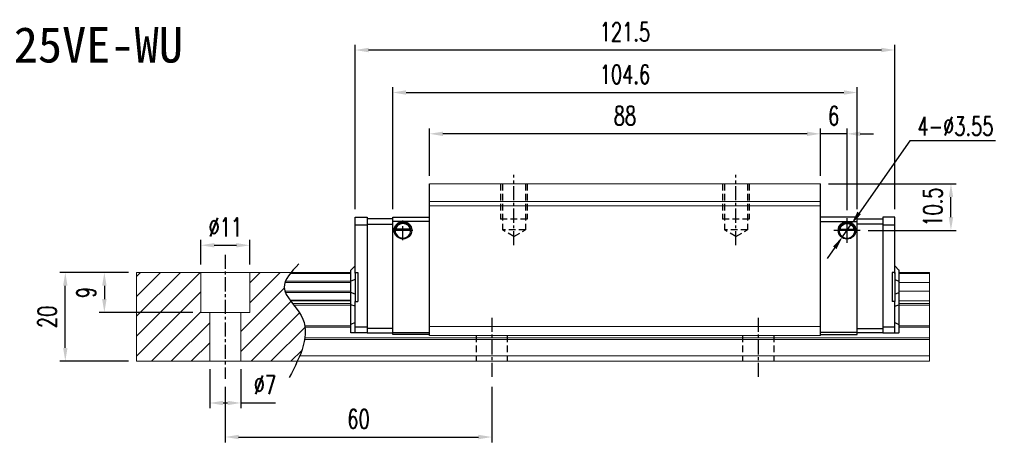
# Model space of a CAD drawing. Header units: millimetres. Extents: x 340 to 683, y 334 to 622.
# Tile 2 of 2: x 461 to 683, y 334 to 430. Entities that reach past the tile are written whole.
import ezdxf
from ezdxf.enums import TextEntityAlignment as Align

# ---------------------------------------------------------------- set-up
doc = ezdxf.new("R2010")
doc.units = ezdxf.units.MM
doc.header["$PDSIZE"] = -1
doc.linetypes.add('CENTER', pattern=[10.16, 6.35, -1.27, 1.27, -1.27])
doc.linetypes.add('DASHED', pattern=[0.75, 0.5, -0.25])
for name, color, linetype in [('2', 7, 'Continuous'), ('CHA', 7, 'Continuous'), ('CL', 1, 'CENTER'), ('DIM', 4, 'Continuous'), ('HID', 2, 'DASHED'), ('OUT', 3, 'Continuous')]:
    doc.layers.add(name, color=color, linetype=linetype)
doc.styles.add('DIM-7', font='SIMPLEX.shx', dxfattribs={"width": 0.7, "bigfont": 'chineset.shx'})
doc.styles.add('T', font='kaiu.ttf')
doc.dimstyles.new('CNS', dxfattribs={"dimtxt": 3.5, "dimasz": 2.5, "dimexe": 1, "dimexo": 1.5, "dimgap": 0.09, "dimtad": 0, "dimdsep": 46, "dimtxsty": 'DIM-7', "dimcen": 0.09, "dimclrd": 1, "dimclre": 1, "dimclrt": 4, "dimadec": 0, "dimazin": 0, "dimtfac": 1, "dimtix": 1, "dimtmove": 2, "dimatfit": 3, "dimfxl": 1, "dimtvp": 0.971429, "dimtolj": 1, "dimarcsym": 0})
doc.dimstyles.new('CNSx1 (指線專用)', dxfattribs={"dimscale": 0.8, "dimtxt": 3.5, "dimasz": 2.5, "dimexe": 1, "dimexo": 1.5, "dimgap": 1, "dimtad": 1, "dimtih": 1, "dimtoh": 1, "dimdsep": 46, "dimtxsty": 'DIM-7', "dimcen": 0.09, "dimclrd": 256, "dimclre": 256, "dimclrt": 4, "dimadec": 0, "dimazin": 0, "dimtfac": 1, "dimtix": 1, "dimtmove": 1, "dimatfit": 3, "dimfxl": 1, "dimtvp": 0.971429, "dimtolj": 1, "dimarcsym": 0})

# ---------------------------------------------------------------- blocks, each defined once
blk = doc.blocks.new('*D5')
at = {"layer": 'DEFPOINTS', "color": 0}
for p in [(471.53, 372.54), (487.56, 372.54), (487.56, 352.54)]:
    blk.add_point(p, dxfattribs=at)
at = {"layer": 'DIM', "color": 7, "lineweight": -2}
for p, q in [((485.76, 372.54), (470.33, 372.54)), ((471.53, 355.54), (471.53, 369.54)), ((485.76, 352.54), (470.33, 352.54))]:
    blk.add_line(p, q, dxfattribs=at)
at = {"layer": 'DIM', "color": 7}
for points in [[(471.03, 369.54), (472.03, 369.54), (471.53, 372.54)], [(471.03, 355.54), (472.03, 355.54), (471.53, 352.54)]]:
    blk.add_solid(points, dxfattribs=at)
at = {"layer": 'DIM', "color": 7, "insert": (467.45, 362.54), "char_height": 4.2, "attachment_point": 5, "rotation": 90, "style": 'DIM-7'}
blk.add_mtext('\\A1;20', dxfattribs=at)
blk = doc.blocks.new('*D6')
at = {"layer": 'DEFPOINTS', "color": 0}
for p in [(513.06, 378.68), (502.06, 372.54), (513.06, 372.54)]:
    blk.add_point(p, dxfattribs=at)
at = {"layer": 'DIM', "color": 7, "lineweight": -2}
for p, q in [((502.06, 374.34), (502.06, 379.88)), ((513.06, 374.34), (513.06, 379.88)), ((505.06, 378.68), (510.06, 378.68))]:
    blk.add_line(p, q, dxfattribs=at)
at = {"layer": 'DIM', "color": 7}
for points in [[(505.06, 379.18), (505.06, 378.18), (502.06, 378.68)], [(510.06, 379.18), (510.06, 378.18), (513.06, 378.68)]]:
    blk.add_solid(points, dxfattribs=at)
at = {"layer": 'DIM', "color": 7, "insert": (507.56, 382.76), "char_height": 4.2, "attachment_point": 5, "style": 'DIM-7'}
blk.add_mtext('\\A1;%%C11', dxfattribs=at)
blk = doc.blocks.new('*D7')
at = {"layer": 'DEFPOINTS', "color": 0}
for p in [(504.06, 352.54), (511.06, 352.54), (511.06, 343.13)]:
    blk.add_point(p, dxfattribs=at)
at = {"layer": 'DIM', "color": 7, "lineweight": -2}
for p, q in [((504.06, 350.74), (504.06, 341.93)), ((511.06, 350.74), (511.06, 341.93)), ((507.06, 343.13), (508.06, 343.13)), ((511.06, 343.13), (518.89, 343.13))]:
    blk.add_line(p, q, dxfattribs=at)
at = {"layer": 'DIM', "color": 7}
for points in [[(507.06, 343.63), (507.06, 342.63), (504.06, 343.13)], [(508.06, 343.63), (508.06, 342.63), (511.06, 343.13)]]:
    blk.add_solid(points, dxfattribs=at)
at = {"layer": 'DIM', "color": 7, "insert": (516.48, 347.21), "char_height": 4.2, "attachment_point": 5, "style": 'DIM-7'}
blk.add_mtext('\\A1;%%C7', dxfattribs=at)
blk = doc.blocks.new('*D9')
at = {"layer": 'DEFPOINTS', "color": 0}
for p in [(507.56, 348.54), (567.56, 348.54), (567.56, 335.46)]:
    blk.add_point(p, dxfattribs=at)
at = {"layer": 'DIM', "color": 7, "lineweight": -2}
for p, q in [((507.56, 346.74), (507.56, 334.26)), ((567.56, 346.74), (567.56, 334.26)), ((510.56, 335.46), (564.56, 335.46))]:
    blk.add_line(p, q, dxfattribs=at)
at = {"layer": 'DIM', "color": 7}
for points in [[(510.56, 335.96), (510.56, 334.96), (507.56, 335.46)], [(564.56, 335.96), (564.56, 334.96), (567.56, 335.46)]]:
    blk.add_solid(points, dxfattribs=at)
at = {"layer": 'DIM', "color": 7, "insert": (537.56, 339.54), "char_height": 4.2, "attachment_point": 5, "style": 'DIM-7'}
blk.add_mtext('\\A1;60', dxfattribs=at)
blk = doc.blocks.new('*D11')
at = {"layer": 'DEFPOINTS', "color": 0}
for p in [(553.56, 403.8), (553.56, 392.54), (641.56, 392.54)]:
    blk.add_point(p, dxfattribs=at)
at = {"layer": 'DIM', "color": 7, "lineweight": -2}
for p, q in [((553.56, 394.34), (553.56, 405)), ((638.56, 403.8), (556.56, 403.8)), ((641.56, 394.34), (641.56, 405))]:
    blk.add_line(p, q, dxfattribs=at)
at = {"layer": 'DIM', "color": 7}
for points in [[(556.56, 404.3), (556.56, 403.3), (553.56, 403.8)], [(638.56, 404.3), (638.56, 403.3), (641.56, 403.8)]]:
    blk.add_solid(points, dxfattribs=at)
at = {"layer": 'DIM', "color": 7, "insert": (597.56, 407.88), "char_height": 4.2, "attachment_point": 5, "style": 'DIM-7'}
blk.add_mtext('\\A1;88', dxfattribs=at)
blk = doc.blocks.new('*D4')
at = {"layer": 'DEFPOINTS', "color": 0}
for p in [(536.81, 422.69), (536.81, 385.04), (658.31, 385.04)]:
    blk.add_point(p, dxfattribs=at)
at = {"layer": 'DIM', "color": 7, "lineweight": -2}
for p, q in [((536.81, 386.84), (536.81, 423.89)), ((658.31, 386.84), (658.31, 423.89)), ((655.31, 422.69), (539.81, 422.69))]:
    blk.add_line(p, q, dxfattribs=at)
at = {"layer": 'DIM', "color": 7}
for points in [[(539.81, 423.19), (539.81, 422.19), (536.81, 422.69)], [(655.31, 423.19), (655.31, 422.19), (658.31, 422.69)]]:
    blk.add_solid(points, dxfattribs=at)
at = {"layer": 'DIM', "color": 7, "insert": (597.56, 426.77), "char_height": 4.2, "attachment_point": 5, "style": 'DIM-7'}
blk.add_mtext('\\A1;121.5', dxfattribs=at)
blk = doc.blocks.new('*D12')
at = {"layer": 'DEFPOINTS', "color": 0}
for p in [(641.56, 403.8), (641.56, 392.54), (647.56, 384.82)]:
    blk.add_point(p, dxfattribs=at)
at = {"layer": 'DIM', "color": 7, "lineweight": -2}
for p, q in [((638.56, 403.8), (635.56, 403.8)), ((641.56, 394.34), (641.56, 405)), ((647.56, 403.8), (641.56, 403.8)), ((647.56, 386.62), (647.56, 405)), ((650.56, 403.8), (653.56, 403.8))]:
    blk.add_line(p, q, dxfattribs=at)
at = {"layer": 'DIM', "color": 7}
for points in [[(638.56, 404.3), (638.56, 403.3), (641.56, 403.8)], [(650.56, 404.3), (650.56, 403.3), (647.56, 403.8)]]:
    blk.add_solid(points, dxfattribs=at)
at = {"layer": 'DIM', "color": 7, "insert": (644.56, 407.88), "char_height": 4.2, "attachment_point": 5, "style": 'DIM-7'}
blk.add_mtext('\\A1;6', dxfattribs=at)
blk = doc.blocks.new('*D13')
at = {"layer": 'DEFPOINTS', "color": 0}
for p in [(641.56, 392.54), (670.97, 392.54), (650.52, 382.04)]:
    blk.add_point(p, dxfattribs=at)
at = {"layer": 'DIM', "color": 7, "lineweight": -2}
for p, q in [((643.36, 392.54), (672.17, 392.54)), ((670.97, 385.04), (670.97, 389.54)), ((652.32, 382.04), (672.17, 382.04))]:
    blk.add_line(p, q, dxfattribs=at)
at = {"layer": 'DIM', "color": 7}
for points in [[(670.47, 389.54), (671.47, 389.54), (670.97, 392.54)], [(670.47, 385.04), (671.47, 385.04), (670.97, 382.04)]]:
    blk.add_solid(points, dxfattribs=at)
at = {"layer": 'DIM', "color": 7, "insert": (666.89, 387.29), "char_height": 4.2, "attachment_point": 5, "rotation": 90, "style": 'DIM-7'}
blk.add_mtext('\\A1;10.5', dxfattribs=at)
blk = doc.blocks.new('*D18')
at = {"layer": 'DEFPOINTS', "color": 0}
for p in [(649.86, 413.11), (545.26, 385.04), (649.86, 385.04)]:
    blk.add_point(p, dxfattribs=at)
at = {"layer": 'DIM', "color": 7, "lineweight": -2}
for p, q in [((545.26, 386.84), (545.26, 414.31)), ((548.26, 413.11), (646.86, 413.11)), ((649.86, 386.84), (649.86, 414.31))]:
    blk.add_line(p, q, dxfattribs=at)
at = {"layer": 'DIM', "color": 7}
for points in [[(548.26, 413.61), (548.26, 412.61), (545.26, 413.11)], [(646.86, 413.61), (646.86, 412.61), (649.86, 413.11)]]:
    blk.add_solid(points, dxfattribs=at)
at = {"layer": 'DIM', "color": 7, "insert": (597.56, 417.19), "char_height": 4.2, "attachment_point": 5, "style": 'DIM-7'}
blk.add_mtext('\\A1;104.6', dxfattribs=at)
blk = doc.blocks.new('*D29')
at = {"layer": 'DEFPOINTS', "color": 0}
for p in [(487.56, 372.54), (480.33, 363.54), (502.06, 363.54)]:
    blk.add_point(p, dxfattribs=at)
at = {"layer": 'DIM', "color": 7, "lineweight": -2}
for p, q in [((485.76, 372.54), (479.13, 372.54)), ((480.33, 369.54), (480.33, 366.54)), ((500.26, 363.54), (479.13, 363.54))]:
    blk.add_line(p, q, dxfattribs=at)
at = {"layer": 'DIM', "color": 7}
for points in [[(479.83, 369.54), (480.83, 369.54), (480.33, 372.54)], [(479.83, 366.54), (480.83, 366.54), (480.33, 363.54)]]:
    blk.add_solid(points, dxfattribs=at)
at = {"layer": 'DIM', "color": 7, "insert": (476.25, 368.04), "char_height": 4.2, "attachment_point": 5, "rotation": 90, "style": 'DIM-7'}
blk.add_mtext('\\A1;9', dxfattribs=at)
blk = doc.blocks.new('*D33')
at = {"layer": 'DEFPOINTS', "color": 0}
for p in [(648.58, 383.49), (646.54, 380.59)]:
    blk.add_point(p, dxfattribs=at)
at = {"layer": 'DIM', "color": 0, "lineweight": -2}
for p, q in [((661.74, 402.21), (650.3, 385.95)), ((681, 402.21), (661.74, 402.21)), ((646.54, 380.59), (648.58, 383.49)), ((644.81, 378.14), (643.09, 375.68))]:
    blk.add_line(p, q, dxfattribs=at)
at = {"layer": 'DIM', "color": 0}
for points in [[(649.89, 386.24), (650.71, 385.66), (648.58, 383.49)], [(644.4, 378.42), (645.22, 377.85), (646.54, 380.59)]]:
    blk.add_solid(points, dxfattribs=at)
at = {"layer": 'DIM', "color": 0, "insert": (671.97, 405.51), "char_height": 4.2, "attachment_point": 5, "style": 'DIM-7'}
blk.add_mtext('\\A1;4-∅3.55', dxfattribs=at)

msp = doc.modelspace()

# ---------------------------------------------------------------- linework, layer by layer
at = {"layer": '2', "color": 0, "linetype": 'Continuous'}
for p, q in [((553.558, 358.342), (553.558, 392.542)), ((641.558, 358.342), (641.558, 392.542)), ((536.808, 372.363), (536.808, 385.042)), ((536.808, 385.042), (539.508, 385.042)), ((539.508, 385.042), (539.508, 358.942)), ((545.258, 384.642), (539.508, 384.642)), ((545.258, 385.042), (553.558, 385.042)), ((545.258, 358.542), (545.258, 385.042)), ((553.558, 384.042), (545.258, 384.042)), ((649.858, 385.042), (641.558, 385.042)), ((641.558, 384.042), (649.858, 384.042)), ((649.858, 358.542), (649.858, 385.042)), ((649.858, 384.642), (655.608, 384.642)), ((658.308, 385.042), (655.608, 385.042)), ((655.608, 385.042), (655.608, 358.942)), ((658.308, 383.238), (658.308, 385.042)), ((536.808, 383.268), (539.508, 383.268)), ((539.508, 383.442), (545.258, 383.442)), ((545.784, 382.114), (549.332, 382.114)), ((549.19, 382.247), (545.926, 382.247)), ((549.113, 382.314), (546.003, 382.314)), ((649.332, 382.092), (645.784, 382.092)), ((645.926, 382.225), (649.19, 382.225)), ((646.003, 382.292), (649.113, 382.292)), ((655.608, 383.442), (649.858, 383.442)), ((655.608, 383.268), (658.308, 383.268)), ((658.308, 382.884), (658.308, 383.238)), ((658.308, 372.341), (658.308, 382.884)), ((535.808, 373.042), (535.858, 373.092)), ((535.808, 370.538), (535.808, 373.042)), ((536.808, 374.042), (535.858, 373.092)), ((536.808, 372.542), (536.808, 366.042)), ((536.808, 372.542), (537.408, 372.542)), ((537.408, 372.542), (537.408, 366.042)), ((657.708, 372.542), (657.708, 366.042)), ((658.308, 372.542), (657.708, 372.542)), ((658.308, 374.042), (659.258, 373.092)), ((658.308, 372.542), (658.308, 366.042)), ((659.308, 373.042), (659.258, 373.092)), ((659.308, 370.538), (659.308, 373.042)), ((535.808, 370.538), (535.858, 370.557)), ((535.808, 368.045), (535.808, 370.538)), ((536.808, 370.932), (535.858, 370.557)), ((658.308, 370.932), (659.258, 370.557)), ((659.308, 370.538), (659.258, 370.557)), ((659.308, 368.045), (659.308, 370.538)), ((535.808, 365.311), (535.808, 368.045)), ((535.808, 368.045), (535.858, 368.026)), ((536.808, 367.652), (535.858, 368.026)), ((536.808, 366.042), (537.408, 366.042)), ((536.808, 360.499), (536.808, 366.042)), ((658.308, 366.042), (657.708, 366.042)), ((658.308, 367.652), (659.258, 368.026)), ((658.308, 360.499), (658.308, 366.042)), ((659.308, 368.045), (659.258, 368.026)), ((659.308, 365.311), (659.308, 368.045)), ((535.808, 360.832), (535.808, 365.311)), ((535.808, 365.311), (535.858, 365.291)), ((536.808, 364.917), (535.858, 365.291)), ((658.308, 364.917), (659.258, 365.291)), ((659.308, 365.311), (659.258, 365.291)), ((659.308, 360.832), (659.308, 365.311)), ((535.808, 360.832), (535.858, 360.853)), ((535.808, 358.942), (535.808, 360.832)), ((536.808, 361.246), (535.858, 360.853)), ((536.808, 360.146), (536.808, 360.499)), ((536.808, 360.317), (539.508, 360.321)), ((536.808, 359.088), (536.808, 360.146)), ((545.258, 359.942), (539.508, 359.942)), ((649.858, 359.942), (655.608, 359.942)), ((655.608, 360.317), (658.308, 360.317)), ((658.308, 361.246), (659.258, 360.853)), ((658.308, 360.146), (658.308, 360.499)), ((658.308, 359.088), (658.308, 360.146)), ((659.308, 360.832), (659.258, 360.853)), ((659.308, 358.942), (659.308, 360.832)), ((535.808, 358.942), (535.858, 358.942)), ((536.808, 358.942), (535.858, 358.942)), ((536.808, 358.942), (536.808, 359.088)), ((539.508, 358.942), (536.808, 358.942)), ((539.508, 358.942), (545.258, 358.942)), ((553.558, 358.542), (545.257, 358.542)), ((545.258, 359.042), (553.558, 359.042)), ((641.557, 358.542), (649.858, 358.542)), ((649.858, 359.042), (641.558, 359.042)), ((655.608, 358.942), (649.858, 358.942)), ((655.608, 358.942), (658.308, 358.942)), ((658.308, 358.942), (658.308, 359.088)), ((658.308, 358.942), (659.258, 358.942)), ((659.308, 358.942), (659.258, 358.942))]:
    msp.add_line(p, q, dxfattribs=at)
at = {"layer": '2', "color": 0, "linetype": 'Continuous', "extrusion": (0, 0, -1)}
for centre, radius, start, end in [((-547.558, 382.064), 1.975, 270, 90), ((-547.558, 382.064), 1.575, 9.1332, 90), ((-547.558, 382.064), 1.975, 90, 270), ((-547.558, 382.064), 1.575, 90, 170.8668), ((-647.558, 382.042), 1.975, 270, 90), ((-647.558, 382.042), 1.575, 9.1332, 90), ((-647.558, 382.042), 1.975, 90, 270), ((-647.558, 382.042), 1.575, 90, 170.8668)]:
    msp.add_arc(centre, radius, start, end, dxfattribs=at)
at = {"layer": '2', "color": 0, "linetype": 'Continuous'}
for centre, start, end in [((547.558, 382.064), 90, 270), ((547.558, 382.064), 270, 90), ((647.558, 382.042), 90, 270), ((647.558, 382.042), 270, 90)]:
    msp.add_arc(centre, 1.775, start, end, dxfattribs=at)
for points, knots in [([(545.926, 382.247), (545.942, 382.323), (545.964, 382.413), (546.028, 382.602), (546.07, 382.704), (546.175, 382.9), (546.239, 382.996), (546.411, 383.207), (546.529, 383.318), (546.789, 383.498), (546.933, 383.571), (547.235, 383.668), (547.398, 383.695), (547.558, 383.695)], [0, 0, 0, 0, 0.1376864, 0.1376864, 0.275472, 0.275472, 0.4123557, 0.4123557, 0.6064308, 0.6064308, 0.8046387, 0.8046387, 1, 1, 1, 1]), ([(547.558, 383.695), (547.709, 383.695), (547.862, 383.671), (548.179, 383.575), (548.344, 383.491), (548.615, 383.293), (548.729, 383.182), (548.901, 382.963), (548.967, 382.856), (549.073, 382.642), (549.114, 382.532), (549.163, 382.366), (549.178, 382.303), (549.19, 382.247)], [0, 0, 0, 0, 0.1837975, 0.1837975, 0.4104893, 0.4104893, 0.6000274, 0.6000274, 0.749109, 0.749109, 0.8991923, 0.8991923, 1, 1, 1, 1]), ([(647.558, 383.673), (647.407, 383.673), (647.254, 383.649), (646.937, 383.553), (646.772, 383.469), (646.501, 383.271), (646.387, 383.16), (646.215, 382.941), (646.149, 382.834), (646.043, 382.62), (646.002, 382.51), (645.953, 382.344), (645.938, 382.281), (645.926, 382.225)], [0, 0, 0, 0, 0.1837975, 0.1837975, 0.4104893, 0.4104893, 0.6000274, 0.6000274, 0.749109, 0.749109, 0.8991923, 0.8991923, 1, 1, 1, 1]), ([(649.19, 382.225), (649.174, 382.301), (649.152, 382.391), (649.088, 382.58), (649.046, 382.682), (648.941, 382.878), (648.877, 382.974), (648.705, 383.185), (648.587, 383.296), (648.327, 383.477), (648.183, 383.549), (647.88, 383.646), (647.718, 383.673), (647.558, 383.673)], [0, 0, 0, 0, 0.1376864, 0.1376864, 0.275472, 0.275472, 0.4123557, 0.4123557, 0.6064308, 0.6064308, 0.8046387, 0.8046387, 1, 1, 1, 1])]:
    msp.add_open_spline(points, degree=3, knots=knots, dxfattribs=at)
for points in [[(545.926, 382.247), (545.952, 382.269), (545.977, 382.292), (546.003, 382.314)], [(549.113, 382.314), (549.138, 382.292), (549.164, 382.269), (549.19, 382.247)], [(646.003, 382.292), (645.977, 382.27), (645.952, 382.247), (645.926, 382.225)], [(649.19, 382.225), (649.164, 382.247), (649.139, 382.27), (649.113, 382.292)]]:
    msp.add_open_spline(points, degree=3, dxfattribs=at)
at = {"layer": 'CL', "color": 0, "ltscale": 0.5}
for p, q in [((572.558, 378.691), (572.558, 394.542)), ((622.558, 378.691), (622.558, 394.542)), ((547.558, 379.847), (547.558, 384.281)), ((545.341, 382.064), (549.775, 382.064)), ((507.558, 376.542), (507.558, 348.542)), ((567.558, 362.342), (567.558, 348.542)), ((627.558, 362.342), (627.558, 348.542))]:
    msp.add_line(p, q, dxfattribs=at)
at = {"layer": 'DIM', "color": 0}
for p, q in [((647.558, 384.824), (647.558, 379.259)), ((650.519, 382.042), (644.597, 382.042)), ((487.558, 371.644), (488.455, 372.542)), ((487.558, 367.154), (492.946, 372.542)), ((487.558, 362.664), (497.436, 372.542)), ((487.558, 358.174), (501.926, 372.542)), ((513.058, 370.203), (515.396, 372.542)), ((513.058, 365.713), (519.886, 372.542)), ((487.558, 353.684), (502.058, 368.184)), ((511.058, 359.223), (520.836, 369.002)), ((511.058, 354.733), (522.344, 366.019)), ((490.906, 352.542), (502.058, 363.693)), ((513.357, 352.542), (524.28, 363.465)), ((495.396, 352.542), (504.058, 361.203)), ((517.847, 352.542), (525.516, 360.211)), ((499.886, 352.542), (504.058, 356.713)), ((522.337, 352.542), (524.783, 354.987))]:
    msp.add_line(p, q, dxfattribs=at)
msp.add_open_spline([(524.111, 374.504), (522.43, 372.713), (518.772, 368.817), (528.297, 361.132), (524.482, 353.747), (521.969, 348.883)], degree=3, knots=[0, 0, 0, 0, 6.2737393, 13.647637, 27.8750855, 27.8750855, 27.8750855, 27.8750855], dxfattribs=at)
at = {"layer": 'HID', "color": 0, "ltscale": 3}
for p, q in [((569.558, 392.542), (569.558, 384.542)), ((569.958, 392.542), (569.958, 382.192)), ((575.158, 392.542), (575.158, 382.192)), ((575.558, 392.542), (575.558, 384.542)), ((619.558, 392.542), (619.558, 384.542)), ((619.958, 392.542), (619.958, 382.192)), ((625.158, 392.542), (625.158, 382.192)), ((625.558, 392.542), (625.558, 384.542)), ((575.558, 384.542), (569.558, 384.542)), ((625.558, 384.542), (619.558, 384.542)), ((575.158, 382.192), (569.958, 382.192)), ((572.558, 380.691), (569.958, 382.192)), ((572.558, 380.69), (575.158, 382.192)), ((622.558, 380.691), (619.958, 382.192)), ((625.158, 382.192), (619.958, 382.192)), ((622.558, 380.69), (625.158, 382.192)), ((564.058, 358.342), (564.058, 352.542)), ((571.058, 358.342), (571.058, 352.542)), ((624.058, 358.342), (624.058, 352.542)), ((631.058, 358.342), (631.058, 352.542))]:
    msp.add_line(p, q, dxfattribs=at)
at = {"layer": 'OUT', "color": 0, "linetype": 'Continuous', "lineweight": 15}
for p, q in [((641.558, 392.542), (553.558, 392.542)), ((641.558, 388.542), (553.558, 388.542)), ((641.558, 387.542), (553.558, 387.542)), ((487.558, 372.542), (487.558, 352.542)), ((535.808, 372.542), (487.558, 372.542)), ((502.058, 363.542), (502.058, 372.542)), ((513.058, 363.542), (513.058, 372.542)), ((666.112, 372.542), (659.308, 372.542)), ((666.112, 372.542), (666.112, 372.285)), ((535.808, 370.281), (520.996, 370.281)), ((535.808, 370.576), (521.106, 370.576)), ((535.808, 372.285), (522.15, 372.285)), ((666.112, 372.285), (659.308, 372.285)), ((666.112, 370.281), (659.308, 370.281)), ((666.112, 372.285), (666.112, 370.576)), ((666.112, 370.576), (666.112, 370.281)), ((666.112, 370.281), (666.112, 368.301)), ((535.808, 368.301), (520.992, 368.301)), ((666.112, 368.301), (659.308, 368.301)), ((666.112, 368.301), (666.112, 368.006)), ((535.808, 368.006), (521.103, 368.006)), ((535.808, 366.326), (522.113, 366.326)), ((535.808, 366.162), (522.235, 366.162)), ((666.112, 366.162), (659.308, 366.162)), ((666.112, 368.006), (666.112, 366.326)), ((666.112, 366.326), (666.112, 366.162)), ((666.112, 366.162), (666.112, 365.568)), ((535.808, 365.568), (522.694, 365.568)), ((535.808, 365.214), (522.974, 365.214)), ((666.112, 365.568), (659.308, 365.568)), ((666.112, 365.214), (659.308, 365.214)), ((666.112, 365.568), (666.112, 365.214)), ((666.112, 365.214), (666.112, 360.549)), ((513.058, 363.542), (502.058, 363.542)), ((504.058, 363.542), (504.058, 352.542)), ((511.058, 363.542), (511.058, 352.542)), ((535.808, 360.549), (525.465, 360.549)), ((535.808, 360.195), (525.519, 360.195)), ((641.558, 360.392), (553.558, 360.392)), ((666.112, 360.549), (659.308, 360.549)), ((666.112, 360.195), (659.308, 360.195)), ((666.112, 360.549), (666.112, 360.195)), ((666.112, 360.195), (666.112, 357.788)), ((653.558, 357.434), (525.431, 357.434)), ((666.112, 357.788), (525.486, 357.788)), ((641.558, 358.342), (553.558, 358.342)), ((666.112, 357.434), (653.558, 357.434)), ((666.112, 357.788), (666.112, 357.435)), ((666.112, 357.434), (666.112, 353.742)), ((653.558, 352.542), (487.558, 352.542)), ((666.112, 353.742), (524.309, 353.742)), ((666.112, 352.542), (653.558, 352.542)), ((666.112, 353.742), (666.112, 352.542))]:
    msp.add_line(p, q, dxfattribs=at)

# ---------------------------------------------------------------- texts
at = {"layer": 'CHA', "color": 7, "style": 'T'}
msp.add_text('TRH25VE-WU', height=8, dxfattribs=at).set_placement((470.808, 423.802), align=Align.MIDDLE)

# ---------------------------------------------------------------- dimensions: what is measured, and where the dimension line sits
at = {"layer": 'DIM', "color": 0}
for base, p1, p2, picture, middle in [((536.808, 422.692), (658.308, 385.042), (536.808, 385.042), '*D4', (597.558, 426.772)), ((649.858, 413.109), (545.258, 385.042), (649.858, 385.042), '*D18', (597.558, 417.189)), ((553.558, 403.798), (641.558, 392.542), (553.558, 392.542), '*D11', (597.558, 407.878)), ((641.558, 403.798), (647.558, 384.824), (641.558, 392.542), '*D12', (644.558, 407.878)), ((567.558, 335.465), (507.558, 348.542), (567.558, 348.542), '*D9', (537.558, 339.545))]:
    dim = msp.add_linear_dim(base=base, p1=p1, p2=p2, dimstyle='CNS', override={"dimscale": 1.2, "dimclrd": 7, "dimclre": 7, "dimclrt": 7}, dxfattribs=at)
    dim.commit()
    dim.dimension.update_dxf_attribs({"geometry": picture, "text_midpoint": middle})
dim = msp.add_diameter_dim_2p(p1=(646.537, 380.59), p2=(648.579, 383.494), text='4-<>', dimstyle='CNSx1 (指線專用)', override={"dimscale": 1.2, "dimclrd": 0, "dimclre": 0, "dimclrt": 0}, dxfattribs=at)
dim.commit()
dim.dimension.update_dxf_attribs({"geometry": '*D33', "text_midpoint": (661.736, 402.215), "dimtype": 163})
for base, p1, p2, angle, picture, middle in [((670.973, 392.542), (650.519, 382.042), (641.558, 392.542), 90, '*D13', (666.893, 387.292)), ((471.528, 372.542), (487.558, 352.542), (487.558, 372.542), 90, '*D5', (467.448, 362.542)), ((480.326, 363.542), (487.558, 372.542), (502.058, 363.542), 270, '*D29', (476.246, 368.042))]:
    dim = msp.add_linear_dim(base=base, p1=p1, p2=p2, angle=angle, dimstyle='CNS', override={"dimscale": 1.2, "dimclrd": 7, "dimclre": 7, "dimclrt": 7}, dxfattribs=at)
    dim.commit()
    dim.dimension.update_dxf_attribs({"geometry": picture, "text_midpoint": middle})
dim = msp.add_linear_dim(base=(513.058, 378.685), p1=(502.058, 372.542), p2=(513.058, 372.542), text='%%C<>', dimstyle='CNS', override={"dimscale": 1.2, "dimclrd": 7, "dimclre": 7, "dimclrt": 7}, dxfattribs=at)
dim.commit()
dim.dimension.update_dxf_attribs({"geometry": '*D6', "text_midpoint": (507.558, 382.765)})
dim = msp.add_linear_dim(base=(511.058, 343.126), p1=(504.058, 352.542), p2=(511.058, 352.542), text='%%C<>', dimstyle='CNS', override={"dimscale": 1.2, "dimclrd": 7, "dimclre": 7, "dimclrt": 7, "dimtmove": 0}, dxfattribs=at)
dim.commit()
dim.dimension.update_dxf_attribs({"geometry": '*D7', "text_midpoint": (516.476, 343.126), "dimtype": 160})

doc.saveas('drawing.dxf')
